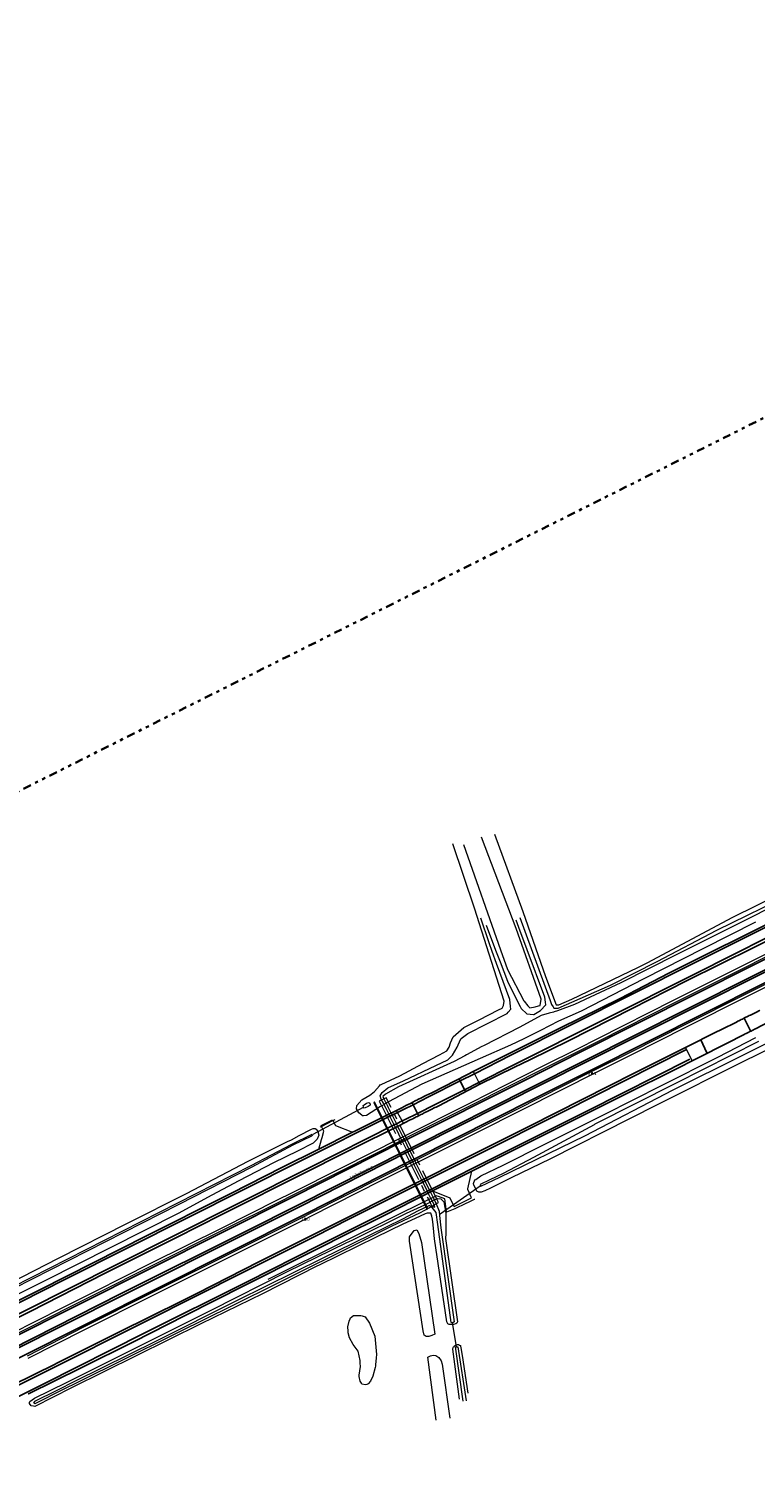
# Model space of a CAD drawing. Header units: metres. Extents: x 169249 to 194689, y 406250 to 412203.
# Tile 180 of 256: x 180808 to 181034, y 408887 to 409334. Entities that reach past the tile are written whole.
import ezdxf
from ezdxf.enums import TextEntityAlignment as Align

# ---------------------------------------------------------------- set-up
doc = ezdxf.new("R2010")
doc.units = ezdxf.units.M
doc.linetypes.add('BGT_NLCS_N264$0$AL-TEKENBLADGRENS', pattern=[11.5, 2.5, -1.5, 1, -1.5, 1, -1.5, 2.5])
doc.linetypes.add('BGT_NLCS_N264$0$AM-AS', pattern=[16, 10, -2, 2, -2])
doc.layers.get('0').update_dxf_attribs({"linetype": 'CONTINUOUS'})
for name, color, linetype, lineweight in [('BGT_NLCS_N264$0$B-WE-AM-AS_KUNSTWERK_DUIKER-GV', 252, 'BGT_NLCS_N264$0$AM-AS', 18), ('BGT_NLCS_N264$0$B-WE-FV-FAUNAPASSAGE-GV', 252, 'CONTINUOUS', 18), ('BGT_NLCS_N264$0$B-WE-FV-GELEIDING_WILDRASTER-G', 252, 'CONTINUOUS', 18), ('BGT_NLCS_N264$0$B-WE-GW-WATERGANG_INSTEEK-G', 252, 'CONTINUOUS', 18), ('BGT_NLCS_N264$0$B-WE-GW-WATERGANG_SLOOT_BODEM-G', 252, 'CONTINUOUS', 18), ('BGT_NLCS_N264$0$B-WE-GW-WATERGANG_WATERLIJN-G', 252, 'CONTINUOUS', 18), ('BGT_NLCS_N264$0$B-WE-KW-KUNSTWERK_DUIKER-G', 252, 'CONTINUOUS', 18), ('BGT_NLCS_N264$0$B-WE-OG-BREUKLIJN-G', 252, 'CONTINUOUS', 18), ('BGT_NLCS_N264$0$B-WE-OG-TOPOGRAFIE_CULTUURSCHEIDING-G', 252, 'CONTINUOUS', 18), ('BGT_NLCS_N264$0$B-WE-OG-TOPOGRAFIE_WEG_BERM-GV', 252, 'CONTINUOUS', 18), ('BGT_NLCS_N264$0$B-WE-OG-TOPOGRAFIE_WEG_VERHARD-G', 252, 'CONTINUOUS', 18), ('BGT_NLCS_N264$0$X-XX-AL-TEKENBLADGRENS-G', 252, 'BGT_NLCS_N264$0$AL-TEKENBLADGRENS', 35), ('X-XX-AL-REFERENTIE-G', 7, 'CONTINUOUS', 18)]:
    doc.layers.add(name, color=color, linetype=linetype, lineweight=lineweight)
for name, color, linetype in [('BGT_NLCS_N264$0$B-WE-IE-MEUBILAIR_WEGMEUBILAIR-S', 252, 'CONTINUOUS'), ('BGT_NLCS_N264$0$B-WE-OG-TOPOGRAFIE_WEG_RIJWEG-G', 252, 'CONTINUOUS'), ('BGT_NLCS_N264$0$B-WE-VW-MARKERING-G', 252, 'CONTINUOUS'), ('BGT_NLCS_N264$0$Label_Openbareruimte', 252, 'CONTINUOUS'), ('BGT_NLCS_N264$0$Label_Puntobject', 252, 'CONTINUOUS')]:
    doc.layers.add(name, color=color, linetype=linetype)
doc.styles.add('BGT_NLCS_N264$0$STANDARD', font='txt')

# ---------------------------------------------------------------- blocks, each defined once
blk = doc.blocks.new('BGT_NLCS_N264$0$SIE-WEG_PAAL_ALGEMEEN_TYPE_02-SO')
at = {"ltscale": 0.5}
h = blk.add_hatch(color=256, dxfattribs=at)
h.paths.add_polyline_path([(0, 0), (0.1875, 0, 0.41421356), (0, 0.1875)])
h.paths.add_polyline_path([(0, -0.1875), (0, 0), (-0.1875, 0, 0.41421356)])
for p, q in [((-0.1875, 0), (0.1875, 0)), ((0, -0.1875), (0, 0.1875))]:
    blk.add_line(p, q, dxfattribs=at)
blk.add_circle((0, 0), 0.1875, dxfattribs=at)
blk = doc.blocks.new('BGT_NLCS_N264')
at = {"layer": 'BGT_NLCS_N264$0$B-WE-AM-AS_KUNSTWERK_DUIKER-GV'}
blk.add_polyline3d([(180935.52, 408969.33, 15.41), (180935.26, 408969.91, 15.94), (180935.23, 408969.96, 16.15), (180919.92, 409000.58, 16.13), (180919.88, 409000.6, 15.91), (180919.43, 409001.48, 15.44), (180919.33, 409001.63, 15.33), (180917.19, 409000.62, 15.3), (180917.73, 408999.55, 15.92), (180917.8, 408999.49, 16.15), (180933.1, 408968.91, 16.11), (180933.12, 408968.81, 15.91), (180933.58, 408967.95, 15.31), (180935.63, 408969.11, 15.3), (180935.52, 408969.33, 15.41)], dxfattribs=at)
at = {"layer": 'BGT_NLCS_N264$0$B-WE-FV-FAUNAPASSAGE-GV'}
blk.add_polyline3d([(180915.77, 409000.34, 15.48), (180915.54, 409000.17, 15.44), (180932.01, 408966.98, 15.31), (180932.33, 408967.1, 15.31), (180915.77, 409000.34, 15.48)], dxfattribs=at)
at = {"layer": 'BGT_NLCS_N264$0$B-WE-FV-GELEIDING_WILDRASTER-G'}
for p, q in [((180902.79, 408994.55, 16.45), (180903.51, 408994.92, 16.46)), ((180933.92, 408970.69, 16.31), (180933.28, 408970.37, 16.31))]:
    blk.add_line(p, q, dxfattribs=at)
for points in [[(180898.86, 408992.52, 16.43), (180898.96, 408992.57, 16.43), (180899.25, 408992.72, 16.43), (180899.29, 408992.74, 16.43)], [(180899.29, 408992.74, 16.43), (180902.78, 408994.54, 16.45), (180902.79, 408994.55, 16.45)], [(180933.28, 408970.37, 16.31), (180906.37, 408957.02, 16.3), (180882.57, 408945.18, 16.21)], [(180938.14, 408966.17, 16.16), (180937.62, 408970.24, 16.28), (180935.61, 408970.94, 16.3), (180934.92, 408971.18, 16.31), (180933.92, 408970.69, 16.31)], [(180938.14, 408966.17, 16.16), (180938.19, 408966.19, 16.16), (180940.75, 408967.27, 16.18), (180941.04, 408967.39, 16.18), (180942.05, 408967.82, 16.19), (180942.95, 408968.26, 16.18), (180946.2, 408969.84, 16.13), (180946.8, 408970.13, 16.13), (180946.89, 408970.18, 16.12)]]:
    blk.add_polyline3d(points, dxfattribs=at)
at = {"layer": 'BGT_NLCS_N264$0$B-WE-GW-WATERGANG_INSTEEK-G'}
for p, q in [((180919.37, 408999.91, 16.14), (180918.72, 408999.54, 16.16)), ((180933.68, 408969.58, 16.11), (180934.32, 408969.89, 16.13))]:
    blk.add_line(p, q, dxfattribs=at)
for points in [[(180952.97, 409083.55, 15.47), (180961.77, 409059.5, 15.59), (180968.81, 409039.35, 15.57), (180972.21, 409030.54, 15.52), (180973.04, 409030.51, 15.54), (180977.04, 409032.25, 15.54), (180997.49, 409042.07, 15.5), (180998.98, 409042.79, 15.49), (181000.61, 409043.66, 15.51), (181026.84, 409057.59, 15.8), (181050.17, 409069.14, 16.05)], [(181034.14, 409056.15, 16.8), (181017.96, 409048.04, 16.81), (180999.41, 409038.59, 16.79), (180979.91, 409028.54, 16.81), (180972.88, 409025.43, 16.86), (180967.35, 409022.56, 16.97), (180962.18, 409019.96, 16.77), (180958.02, 409017.93, 16.63), (180948.57, 409013.8, 16.39), (180930.4, 409005.86, 15.93), (180920.14, 409000.34, 16.12), (180919.37, 408999.91, 16.14)], [(180918.72, 408999.54, 16.16), (180917.99, 408999.12, 16.18), (180917.59, 408998.89, 16.19), (180913.22, 408996.12, 16.6), (180912.32, 408996.05, 16.61), (180911.99, 408996.02, 16.61), (180911.77, 408996.2, 16.59), (180910.89, 408996.91, 16.49), (180910.13, 408998.19, 16.34), (180910.13, 408998.19, 16.34), (180910.13, 408998.19, 16.34), (180910.29, 408999.25, 16.29), (180911.78, 409001.03, 16.22), (180914.27, 409002.46, 15.91), (180915.69, 409003.51, 15.87), (180915.78, 409003.62, 15.86), (180917.3, 409005.35, 15.71), (180917.53, 409005.61, 15.69), (180917.83, 409005.76, 15.69), (180923.61, 409008.49, 15.71), (180930.74, 409012.26, 15.62), (180935.95, 409015.01, 15.56), (180938.2, 409016.2, 15.53), (180938.92, 409017.32, 15.51), (180939.36, 409018.68, 15.51), (180940.23, 409020.56, 15.53), (180943.54, 409023.46, 15.55), (180948.29, 409025.88, 15.44), (180954.31, 409028.94, 15.29), (180955.37, 409029.48, 15.26), (180955.81, 409030.29, 15.26), (180956.01, 409031.63, 15.26), (180951.35, 409046.24, 15.35), (180946.78, 409060.57, 15.44), (180940.11, 409080.5, 15.44)], [(180943.37, 409080.27, 15.29), (180954.88, 409047.6, 15.18), (180957.03, 409041.51, 15.16), (180962.09, 409031.77, 15.24), (180962.14, 409031.74, 15.24), (180962.22, 409031.64, 15.25), (180963.39, 409030.24, 15.4), (180963.84, 409029.7, 15.45), (180963.95, 409029.57, 15.47), (180964, 409029.58, 15.46), (180965.61, 409029.87, 15.39), (180966.69, 409030.2, 15.41), (180967.16, 409030.34, 15.42), (180967.55, 409032.27, 15.42), (180959.78, 409054.19, 15.21), (180948.93, 409082.55, 15.03)], [(180948.84, 408972.28, 15.84), (180948.47, 408972.32, 15.9), (180948.14, 408972.36, 15.95), (180947.54, 408972.61, 16.12), (180947.36, 408972.99, 16.12), (180946.69, 408974.35, 16.14), (180946.61, 408974.5, 16.14), (180946.53, 408975.05, 16.17), (180946.96, 408976.11, 16.13), (180947.21, 408976.28, 16.11), (180948.79, 408977.39, 16.01), (180955.71, 408980.71, 15.84), (180968.67, 408987.23, 15.8), (180987.04, 408996.48, 15.78), (181005.14, 409005.53, 15.74), (181022.39, 409014.24, 15.69), (181034.16, 409020.31, 15.82)], [(181055.76, 409025.34, 15.82), (181029.91, 409012.66, 15.72), (181003.52, 408999.48, 15.85), (180995.11, 408995.2, 15.85), (180970.23, 408982.53, 15.84), (180958.42, 408976.9, 15.74), (180951.77, 408973.58, 15.66), (180949.98, 408972.68, 15.63), (180948.84, 408972.28, 15.84)], [(180798.78, 408942.14, 15.9), (180817.64, 408951.8, 15.98), (180838.8, 408962.59, 15.82), (180857.35, 408971.91, 15.87), (180876.47, 408981.94, 16.05), (180888.76, 408988.02, 15.89), (180889.94, 408988.59, 15.88), (180892.39, 408989.88, 15.93), (180896.18, 408991.85, 16.01), (180896.68, 408992.12, 16.02), (180897.27, 408992.13, 16.25), (180897.66, 408991.88, 16.31), (180897.96, 408991.44, 16.37), (180898.16, 408991.16, 16.4), (180898.49, 408990.04, 16.38), (180897.92, 408988.73, 16.43), (180897.47, 408988.3, 16.48), (180896.65, 408987.5, 16.59), (180891.85, 408985.03, 16.57), (180884.33, 408981.41, 16.49), (180873.64, 408975.84, 16.51), (180865.25, 408971.39, 16.7), (180854.8, 408965.71, 16.8), (180833.63, 408954.98, 16.83), (180813.57, 408944.92, 16.9), (180791.42, 408933.84, 16.82)], [(180924.55, 408962.41, 15.74), (180916.27, 408958.34, 15.78), (180898.6, 408949.64, 15.85), (180897.88, 408949.28, 15.85), (180880.93, 408940.74, 15.72), (180861.84, 408931.45, 15.7), (180821.62, 408911.52, 15.92), (180810.21, 408905.75, 16.24), (180809.87, 408905.8, 16.22), (180809.14, 408905.93, 16.17), (180808.55, 408906.63, 16.15), (180808.59, 408906.94, 16.09), (180808.64, 408907.32, 16.02), (180810.13, 408908.34, 16.04), (180820.04, 408913.15, 16.04), (180865.05, 408935.67, 16.09), (180888.74, 408947.63, 16.04), (180906.97, 408956.53, 16.16), (180909.04, 408957.54, 16.18), (180925.64, 408965.8, 16.21), (180931.41, 408968.4, 16.17), (180932.81, 408969.14, 16.1), (180932.95, 408969.22, 16.09), (180933.68, 408969.58, 16.11)], [(180934.32, 408969.89, 16.13), (180935.09, 408970.26, 16.15), (180935.46, 408970.35, 16.14), (180936.36, 408970.19, 16.2), (180937.25, 408969.26, 16.19), (180937.88, 408965.8, 16.15), (180937.92, 408959.48, 15.81), (180937.78, 408957.94, 16.05), (180941.49, 408932.08, 15.93), (180941.33, 408931.65, 16), (180941.05, 408931.44, 16.02), (180940.26, 408931.23, 16.02), (180939.53, 408931.17, 16.02), (180939.04, 408931.16, 16.02), (180938.9, 408931.16, 16.02), (180938.54, 408931.4, 16.02), (180938.25, 408931.99, 16.02), (180934.42, 408957.78, 16.07), (180933.93, 408962.16, 16.09), (180933.73, 408963.95, 16.09), (180933.52, 408964.87, 16.09), (180933.2, 408965.74, 16.1), (180932.79, 408965.83, 16.09), (180932.76, 408965.84, 16.09), (180932.11, 408965.79, 16.09), (180931.48, 408965.56, 16.09), (180929.94, 408964.87, 16.01), (180927.01, 408963.54, 15.87), (180924.55, 408962.41, 15.74)], [(180942.13, 408907.97, 15.85), (180940.07, 408923.51, 15.79), (180940.16, 408924.03, 15.79), (180940.28, 408924.29, 15.79), (180940.57, 408924.62, 15.78), (180940.95, 408924.83, 15.79), (180941.48, 408924.97, 15.79), (180941.49, 408924.97, 15.79), (180941.51, 408924.97, 15.79), (180941.83, 408924.95, 15.78), (180942.14, 408924.82, 15.78), (180942.42, 408924.69, 15.78), (180942.47, 408924.43, 15.8), (180942.57, 408923.98, 15.86), (180942.93, 408921.62, 15.87), (180944.69, 408909.88, 15.86)]]:
    blk.add_polyline3d(points, dxfattribs=at)
at = {"layer": 'BGT_NLCS_N264$0$B-WE-GW-WATERGANG_SLOOT_BODEM-G'}
for p, q in [((180920.54, 408995.89, 14.73), (180920.21, 408996.54, 14.73)), ((180921.89, 408993.19, 14.72), (180920.54, 408995.89, 14.73)), ((180920.88, 408996.87, 14.7), (180921.21, 408996.23, 14.7)), ((180921.21, 408996.23, 14.7), (180922.55, 408993.53, 14.69)), ((180922.27, 408992.43, 14.72), (180921.89, 408993.19, 14.72)), ((180922.55, 408993.53, 14.69), (180922.93, 408992.76, 14.69)), ((180923.87, 408989.22, 14.71), (180922.75, 408991.46, 14.72)), ((180923.41, 408991.79, 14.69), (180924.53, 408989.55, 14.69)), ((180924.23, 408988.5, 14.71), (180923.87, 408989.22, 14.71)), ((180924.47, 408988.02, 14.71), (180924.23, 408988.5, 14.71)), ((180925.79, 408985.37, 14.7), (180924.47, 408988.02, 14.71)), ((180924.53, 408989.55, 14.69), (180924.89, 408988.83, 14.69)), ((180924.89, 408988.83, 14.69), (180925.13, 408988.35, 14.69)), ((180925.13, 408988.35, 14.69), (180926.45, 408985.7, 14.68)), ((180927.37, 408982.21, 14.69), (180926.07, 408984.81, 14.7)), ((180926.73, 408985.14, 14.68), (180928.02, 408982.54, 14.68)), ((180927.62, 408981.71, 14.69), (180927.37, 408982.21, 14.69)), ((180927.98, 408981, 14.69), (180927.62, 408981.71, 14.69)), ((180928.02, 408982.54, 14.68), (180928.27, 408982.04, 14.68)), ((180928.27, 408982.04, 14.68), (180928.63, 408981.32, 14.68)), ((180928.63, 408981.32, 14.68), (180930.48, 408977.6, 14.67)), ((180929.84, 408977.28, 14.68), (180927.98, 408981, 14.69)), ((180930.76, 408975.42, 14.68), (180930.44, 408976.06, 14.68)), ((180932.16, 408972.63, 14.67), (180930.76, 408975.42, 14.68)), ((180931.09, 408976.39, 14.67), (180931.41, 408975.74, 14.67)), ((180931.41, 408975.74, 14.67), (180932.8, 408972.95, 14.66)), ((180932.45, 408972.05, 14.67), (180932.16, 408972.63, 14.67)), ((180932.8, 408972.95, 14.66), (180933.09, 408972.37, 14.66))]:
    blk.add_line(p, q, dxfattribs=at)
for points in [[(180960.84, 409057.68, 14.38), (180970.28, 409031.89, 14.54), (180970.75, 409030.6, 14.55), (180971.22, 409029.85, 14.57), (180971.47, 409029.43, 14.58), (180972.32, 409029.48, 14.8), (180972.75, 409029.5, 14.92), (180989.07, 409036.66, 15.02), (181003.53, 409044.01, 15.02), (181022.12, 409053.65, 15.02), (181045.78, 409065.27, 15.09)], [(181059.67, 409071.26, 15.16), (181030.6, 409056.64, 14.95), (181009.61, 409046.14, 14.95), (180992.3, 409037.31, 14.89), (180977.86, 409030.59, 14.89), (180972.63, 409028.69, 14.89), (180971.58, 409028.31, 14.89), (180971.36, 409028.23, 14.89), (180970.04, 409027.88, 14.84), (180967.54, 409027.21, 14.75), (180960.91, 409023.6, 14.65), (180949.56, 409017.8, 14.21), (180949.13, 409017.57, 14.25), (180944.32, 409014.92, 14.25), (180943.78, 409014.64, 14.28), (180940.51, 409012.91, 14.18), (180923.25, 409005.08, 14.69), (180919.11, 409002.79, 14.59), (180918.35, 409002.06, 14.65), (180918.57, 409001.52, 14.7), (180919.21, 409000.24, 14.7), (180919.37, 408999.91, 14.7)], [(180918.72, 408999.54, 14.73), (180918.53, 408999.91, 14.74), (180917.86, 409001.25, 14.74), (180917.55, 409002.25, 14.76), (180918.16, 409003.24, 14.7), (180919.91, 409004.67, 14.63), (180924.74, 409006.85, 14.75), (180934.84, 409011.69, 14.28), (180938.49, 409013.43, 14.11), (180940.02, 409014.9, 14.21), (180941.44, 409017.33, 14.18), (180941.78, 409018.1, 14.21), (180942.6, 409019.97, 14.28), (180942.63, 409020.04, 14.28), (180944.77, 409021.58, 14.28), (180956.99, 409027.85, 14.25), (180957.25, 409028.18, 14.27), (180958.07, 409029.19, 14.35), (180957.98, 409030, 14.32), (180957.76, 409032.18, 14.25), (180953.67, 409043.32, 14.42), (180952.31, 409047.04, 14.47), (180951.33, 409049.72, 14.52), (180948.76, 409057.46, 14.55)], [(180983.95, 408993.26, 14.92), (180965.12, 408983.07, 14.72), (180955.72, 408978.08, 14.71), (180951.56, 408976.19, 14.72), (180948.58, 408974.7, 14.77), (180948.77, 408974.17, 14.74), (180954.7, 408976.96, 14.79), (180981.04, 408989.81, 14.82), (181008.5, 409004.05, 14.76), (181051.6, 409025.54, 14.8)], [(181035.06, 409019.08, 14.88), (181009.23, 409006.06, 14.82), (180984.2, 408993.4, 14.93), (180983.95, 408993.26, 14.92)], [(180950.42, 409055.28, 14.38), (180953.36, 409047.49, 14.38), (180954.75, 409043.82, 14.38), (180957.01, 409037.83, 14.38), (180960.48, 409030.96, 14.3), (180960.99, 409029.96, 14.29), (180961.28, 409029.37, 14.28), (180963.11, 409027.75, 14.48), (180965.11, 409027.46, 14.42), (180965.15, 409027.45, 14.41), (180965.26, 409027.52, 14.41), (180967.31, 409028.7, 14.41), (180969, 409030.51, 14.45), (180968.89, 409031.32, 14.44), (180968.68, 409032.84, 14.41), (180963.18, 409047.61, 14.41), (180960.61, 409054.48, 14.41), (180959.75, 409056.79, 14.41)], [(180920.21, 408996.54, 14.73), (180920.18, 408996.6, 14.73), (180919.32, 408998.32, 14.73), (180918.99, 408998.99, 14.73), (180918.72, 408999.54, 14.73)], [(180919.37, 408999.91, 14.7), (180919.66, 408999.33, 14.7), (180919.99, 408998.66, 14.7), (180920.85, 408996.94, 14.7), (180920.88, 408996.87, 14.7)], [(180890.36, 408986.86, 15.06), (180877.69, 408980.11, 14.92), (180854.94, 408968.48, 15.09), (180797.92, 408939.47, 15.04)], [(180797.65, 408940, 15.04), (180854.67, 408969.01, 15.09), (180877.42, 408980.64, 14.92), (180890.06, 408987.2, 15.07), (180896.4, 408990.37, 15.04), (180896.53, 408989.98, 15.16), (180896.15, 408989.74, 14.88), (180890.36, 408986.86, 15.06)], [(180922.75, 408991.46, 14.72), (180922.28, 408992.41, 14.72), (180922.27, 408992.43, 14.72)], [(180922.93, 408992.76, 14.69), (180922.94, 408992.74, 14.69), (180923.41, 408991.79, 14.69)], [(180926.45, 408985.7, 14.68), (180926.59, 408985.41, 14.68), (180926.73, 408985.14, 14.68)], [(180926.07, 408984.81, 14.7), (180925.94, 408985.08, 14.7), (180925.79, 408985.37, 14.7)], [(180930.44, 408976.06, 14.68), (180930.44, 408976.08, 14.68), (180929.84, 408977.28, 14.68)], [(180930.48, 408977.6, 14.67), (180931.08, 408976.4, 14.67), (180931.09, 408976.39, 14.67)], [(180933.09, 408972.37, 14.66), (180933.1, 408972.35, 14.66), (180933.92, 408970.69, 14.66)], [(180934.32, 408969.89, 14.66), (180934.46, 408969.61, 14.66), (180934.92, 408968.69, 14.66), (180935.81, 408966.43, 14.77), (180935.96, 408965.04, 14.75), (180936.32, 408961.23, 14.64), (180940.53, 408932.01, 14.66), (180940.04, 408931.77, 14.63), (180939.58, 408931.85, 14.73), (180935.45, 408962.25, 14.66), (180934.92, 408965.99, 14.72), (180933.66, 408967.54, 14.93), (180933.15, 408967.64, 14.92), (180932.8, 408967.45, 14.94), (180929.73, 408965.81, 15.1), (180921.15, 408961.72, 15.32), (180911.93, 408957.11, 15.33), (180885.95, 408944.12, 15.38), (180871.3, 408936.95, 15.4), (180854.95, 408928.81, 15.4), (180835.86, 408919.34, 15.53), (180816.38, 408909.67, 15.51), (180813.19, 408908.06, 15.52), (180810.24, 408906.56, 15.53), (180809.93, 408906.72, 15.53), (180810.19, 408907.28, 15.53), (180810.25, 408907.4, 15.53), (180817.2, 408910.84, 15.52), (180822.92, 408913.67, 15.51), (180847.79, 408926.04, 15.4), (180873.15, 408938.72, 15.42), (180899.61, 408951.82, 15.34), (180919.24, 408961.45, 15.34), (180924.56, 408964.06, 15.34), (180929.44, 408966.6, 15.1), (180932.72, 408968.22, 14.87), (180932.8, 408968.19, 14.86), (180933.39, 408968, 14.8), (180934.48, 408967.64, 14.68), (180934.29, 408968.35, 14.66), (180933.83, 408969.28, 14.66), (180933.68, 408969.58, 14.66)], [(180933.28, 408970.37, 14.66), (180932.46, 408972.03, 14.67), (180932.45, 408972.05, 14.67)], [(180933.68, 408969.58, 14.66), (180933.52, 408969.9, 14.66), (180933.28, 408970.37, 14.66)], [(180933.92, 408970.69, 14.66), (180934.16, 408970.22, 14.66), (180934.32, 408969.89, 14.66)], [(180943.32, 408907.35, 14.78), (180940.89, 408924.25, 14.68), (180940.89, 408924.28, 14.68), (180941.24, 408924.3, 14.59), (180941.65, 408924.27, 14.69), (180944.17, 408907.48, 14.73)]]:
    blk.add_polyline3d(points, dxfattribs=at)
at = {"layer": 'BGT_NLCS_N264$0$B-WE-GW-WATERGANG_WATERLIJN-G'}
blk.add_polyline3d([(180907.93, 408927.11, 15.25), (180907.58, 408928.65, 15.26), (180907.56, 408929.16, 15.25), (180907.5, 408930.49, 15.21), (180907.9, 408932.23, 15.24), (180908.22, 408933, 15.23), (180908.32, 408933.26, 15.22), (180909.24, 408933.97, 15.23), (180909.51, 408933.97, 15.23), (180911.49, 408934.01, 15.18), (180911.91, 408933.87, 15.19), (180912.86, 408933.54, 15.2), (180914.23, 408931.59, 15.22), (180915.87, 408927.58, 15.23), (180916.34, 408921.85, 15.23), (180916.26, 408920.9, 15.24), (180916.06, 408918.72, 15.27), (180916.01, 408918.22, 15.27), (180915.91, 408917.85, 15.26), (180915.19, 408915.18, 15.18), (180914.53, 408913.6, 15.21), (180913.76, 408912.74, 15.17), (180913.32, 408912.57, 15.21), (180912.94, 408912.43, 15.25), (180911.83, 408912.72, 15.24), (180911.67, 408913, 15.24), (180911.33, 408913.58, 15.23), (180910.99, 408915.09, 15.21), (180910.98, 408915.14, 15.21), (180911.02, 408915.42, 15.21), (180911.39, 408918.14, 15.2), (180911.34, 408919.18, 15.21), (180911.31, 408920.06, 15.22), (180910.62, 408922.89, 15.21), (180909.14, 408924.97, 15.25), (180907.93, 408927.11, 15.25)], dxfattribs=at)
at = {"layer": 'BGT_NLCS_N264$0$B-WE-KW-KUNSTWERK_DUIKER-G'}
for p, q in [((180912.24, 408998.63, 14.87), (180896.62, 408990.24, 15.03)), ((180936.16, 408965.58, 14.86), (180948.57, 408974.32, 14.78)), ((180939.9, 408931.85, 14.96), (180941.15, 408924.22, 14.98))]:
    blk.add_line(p, q, dxfattribs=at)
at = {"layer": 'BGT_NLCS_N264$0$B-WE-OG-BREUKLIJN-G'}
blk.add_polyline3d([(180913.23, 408999.93, 15.15), (180914, 409000.21, 15.18), (180914.02, 409000.2, 15.18), (180914.27, 408999.98, 15.22), (180914.44, 408999.63, 15.25), (180914.36, 408999.35, 15.27), (180913.76, 408998.95, 15.29), (180912.89, 408998.48, 15.25), (180912.48, 408998.44, 15.25), (180912.24, 408999.2, 15.2), (180912.5, 408999.39, 15.19), (180913.23, 408999.93, 15.15)], dxfattribs=at)
at = {"layer": 'BGT_NLCS_N264$0$B-WE-OG-TOPOGRAFIE_CULTUURSCHEIDING-G'}
for points in [[(180928.86, 408960.61, 16.24), (180929.52, 408959.46, 16.24), (180930.31, 408956.68, 16.24), (180934.5, 408928.22, 16.3), (180933.51, 408927.77, 16.29), (180932.64, 408927.49, 16.28), (180931.84, 408927.44, 16.28), (180931.16, 408927.86, 16.28), (180930.83, 408929.24, 16.28), (180926.58, 408957.12, 16.18), (180926.66, 408958.42, 16.19), (180928.02, 408960.37, 16.23), (180928.86, 408960.61, 16.24)], [(180934.95, 408901.46, 16.09), (180932.28, 408921.06, 16.23), (180933.14, 408921.52, 16.24), (180933.92, 408921.63, 16.24), (180934.76, 408921.53, 16.25), (180935.68, 408920.94, 16.25), (180936.45, 408919.87, 16.25), (180936.75, 408918.85, 16.24), (180939.17, 408902.16, 16.27)]]:
    blk.add_polyline3d(points, dxfattribs=at)
at = {"layer": 'BGT_NLCS_N264$0$B-WE-OG-TOPOGRAFIE_WEG_BERM-GV'}
for p, q in [((180923.87, 408989.22, 17.11), (180924.53, 408989.55, 17.1)), ((180924.23, 408988.5, 17.16), (180924.89, 408988.83, 17.15)), ((180928.27, 408982.04, 17.11), (180927.62, 408981.71, 17.11)), ((180927.98, 408981, 17.06), (180928.63, 408981.32, 17.06))]:
    blk.add_line(p, q, dxfattribs=at)
for points in [[(181049.78, 409043.22, 17.16), (181012.1, 409024.29, 17.21), (180995.34, 409015.82, 17.02), (180983.07, 409009.68, 17.09), (180974.67, 409005.48, 17.14), (180959.73, 408997.89, 17.08), (180937.94, 408986.88, 17.12), (180928.27, 408982.04, 17.11)], [(180928.63, 408981.32, 17.06), (180938.3, 408986.16, 17.07), (180960.09, 408997.18, 17.03), (180975.03, 409004.76, 17.09), (180983.42, 409008.96, 17.04), (180995.7, 409015.1, 16.96), (181012.46, 409023.58, 17.16), (181050.14, 409042.5, 17.11)], [(180924.53, 408989.55, 17.1), (180945.57, 409000.1, 16.9), (180968.38, 409011.64, 17.09), (180978.97, 409016.98, 17.05), (180985.14, 409020.09, 17.03), (181008.84, 409032.05, 17.09), (181030.41, 409042.82, 17.07), (181053.4, 409054.47, 17.11)], [(180924.89, 408988.83, 17.15), (180945.93, 408999.39, 16.95), (180968.74, 409010.93, 17.14), (180979.33, 409016.26, 17.1), (180985.5, 409019.37, 17.08), (181009.2, 409031.33, 17.14), (181030.77, 409042.1, 17.12), (181053.76, 409053.75, 17.16)], [(180622.16, 408835.89, 17.08), (180622.19, 408835.9, 17.08), (180633.06, 408841.73, 17.09), (180648.35, 408849.9, 17.07), (180662.41, 408857.26, 17.05), (180678.75, 408865.79, 17.05), (180699.83, 408876.47, 17.03), (180711.24, 408882.19, 17.07), (180720.09, 408886.64, 17.09), (180741.4, 408897.37, 17.05), (180763.96, 408908.78, 16.96), (180785.17, 408919.4, 17.03), (180800.86, 408927.32, 17.02), (180808.94, 408931.4, 17.01), (180820.79, 408937.37, 17.05), (180829.04, 408941.51, 17.03), (180846.28, 408950.21, 17.03), (180868.41, 408961.28, 17.01), (180885.86, 408970.02, 17.01), (180889.86, 408972.05, 17.01), (180905.65, 408980.02, 17.03), (180923.46, 408989.01, 17.11), (180923.87, 408989.22, 17.11)], [(180622.57, 408835.2, 17.13), (180633.43, 408841.03, 17.14), (180648.73, 408849.2, 17.12), (180662.78, 408856.55, 17.1), (180679.12, 408865.08, 17.1), (180700.2, 408875.75, 17.08), (180711.6, 408881.48, 17.12), (180720.45, 408885.92, 17.14), (180741.76, 408896.65, 17.1), (180764.33, 408908.07, 17.02), (180785.53, 408918.68, 17.08), (180801.22, 408926.6, 17.07), (180809.3, 408930.68, 17.06), (180821.15, 408936.65, 17.1), (180829.4, 408940.79, 17.08), (180846.64, 408949.5, 17.08), (180868.77, 408960.56, 17.06), (180886.21, 408969.31, 17.06), (180890.23, 408971.33, 17.06), (180906.02, 408979.3, 17.08), (180923.82, 408988.3, 17.16), (180924.23, 408988.5, 17.16)], [(180927.62, 408981.71, 17.11), (180917.69, 408976.74, 17.1), (180895.37, 408965.45, 17.1), (180893.84, 408964.68, 17.1), (180871.48, 408953.47, 17.12), (180846.4, 408940.91, 17.16), (180825.39, 408930.41, 17.14), (180807.85, 408921.41, 17.06)], [(180808.21, 408920.7, 17.01), (180825.75, 408929.69, 17.09), (180846.76, 408940.19, 17.11), (180871.84, 408952.76, 17.07), (180894.2, 408963.96, 17.05), (180895.73, 408964.73, 17.05), (180918.05, 408976.03, 17.05), (180927.98, 408981, 17.06)]]:
    blk.add_polyline3d(points, dxfattribs=at)
at = {"layer": 'BGT_NLCS_N264$0$B-WE-OG-TOPOGRAFIE_WEG_RIJWEG-G'}
for p, q in [((180920.88, 408996.87, 16.87), (180920.21, 408996.54, 16.87)), ((180922.6, 408997.73, 16.87), (180920.88, 408996.87, 16.87)), ((180922.27, 408992.43, 16.96), (180922.93, 408992.76, 16.96)), ((180933.74, 408972.7, 16.4), (180945.95, 408978.84, 16.34)), ((180930.44, 408976.06, 16.44), (180931.09, 408976.39, 16.44)), ((180932.45, 408972.05, 16.4), (180933.09, 408972.37, 16.4)), ((180933.09, 408972.37, 16.4), (180933.74, 408972.7, 16.4))]:
    blk.add_line(p, q, dxfattribs=at)
for points in [[(180948.49, 409005.81, 17.01), (180959.26, 409011.09, 17.01), (180963.97, 409013.41, 17), (180976.23, 409019.43, 16.99), (180995.62, 409029.23, 16.99), (181012.62, 409037.92, 16.99), (181033.53, 409048.33, 16.99), (181057.26, 409060.26, 16.83), (181080.27, 409071.88, 16.92), (181103.46, 409083.39, 17.11), (181126.46, 409094.94, 17.04), (181149, 409106.27, 17.13), (181165.03, 409114.07, 17.08), (181188.23, 409124.59, 17.18), (181198.1, 409129.07, 17.22), (181209.8, 409134.33, 17.25), (181223.6, 409140.2, 17.27), (181242.89, 409148.47, 17.22), (181252.98, 409152.99, 17.25)], [(181150.49, 409112.11, 17.08), (181150.33, 409112.04, 17.08), (181134.85, 409104.48, 16.99), (181120.15, 409097.01, 16.97), (181105.94, 409089.88, 16.97), (181105.12, 409089.47, 16.97), (181089.06, 409081.39, 16.88), (181074.42, 409074.1, 16.88), (181060.68, 409067.18, 16.92), (181043.05, 409058.3, 16.83), (181007.15, 409040.29, 16.83), (180992.01, 409032.51, 16.86), (180973.54, 409023.4, 16.86), (180956.96, 409015.03, 16.89), (180948.62, 409010.9, 16.89), (180946.4, 409009.79, 16.89)], [(181012.39, 409017.3, 16.26), (181022.39, 409022.33, 16.15), (181022.68, 409022.47, 16.16), (181025.01, 409023.58, 16.21), (181026.7, 409024.42, 16.22), (181028.16, 409025.16, 16.27), (181028.58, 409025.38, 16.28), (181028.93, 409025.56, 16.29), (181029.31, 409025.75, 16.29), (181029.67, 409025.93, 16.3), (181030, 409026.08, 16.31), (181030.34, 409026.26, 16.31), (181030.57, 409026.36, 16.31)], [(181030.57, 409026.36, 16.31), (181030.71, 409026.42, 16.3), (181031.07, 409026.64, 16.3), (181031.41, 409026.82, 16.29), (181031.8, 409026.98, 16.28), (181032.17, 409027.14, 16.28), (181032.54, 409027.34, 16.28), (181034.4, 409028.25, 16.26), (181035.35, 409028.76, 16.27), (181035.45, 409028.81, 16.27)], [(181014.42, 409013.14, 16.23), (181026.95, 409019.47, 16.11), (181028.72, 409020.34, 16.12), (181030.2, 409021.11, 16.16), (181030.53, 409021.28, 16.18), (181030.89, 409021.46, 16.2), (181031.24, 409021.64, 16.2), (181031.64, 409021.83, 16.22), (181032, 409022.01, 16.23), (181032.34, 409022.19, 16.23), (181032.77, 409022.33, 16.23), (181033.08, 409022.53, 16.23), (181033.43, 409022.75, 16.23), (181033.81, 409022.9, 16.22), (181034.13, 409023.08, 16.21), (181034.52, 409023.23, 16.21), (181035.89, 409023.93, 16.18), (181037.52, 409024.79, 16.23)], [(180931.09, 408976.39, 16.44), (180941.97, 408981.85, 16.41), (180964.06, 408992.94, 16.39), (180988.43, 409005.22, 16.29), (180996.6, 409009.35, 16.23), (181006.99, 409014.6, 16.15), (181012.39, 409017.3, 16.26)], [(180945.95, 408978.84, 16.34), (180947.88, 408979.81, 16.33), (180952.1, 408981.91, 16.3), (180965.32, 408988.53, 16.34), (180992.43, 409002.09, 16.16), (181010.4, 409011, 16.04), (181014.42, 409013.14, 16.23)], [(180946.4, 409009.79, 16.89), (180944.59, 409008.87, 16.9), (180933.51, 409003.21, 16.9), (180931.74, 409002.34, 16.89), (180929.98, 409001.45, 16.91), (180929.61, 409001.28, 16.93), (180929.24, 409001.11, 16.93), (180928.9, 409000.94, 16.94), (180928.57, 409000.77, 16.94), (180928.21, 409000.58, 16.96), (180927.84, 409000.37, 16.96), (180927.49, 409000.18, 16.94), (180927.14, 408999.98, 16.93), (180926.77, 408999.8, 16.92), (180926.39, 408999.66, 16.91), (180926.02, 408999.46, 16.91), (180925.65, 408999.33, 16.89), (180924.24, 408998.54, 16.88), (180922.6, 408997.73, 16.87)], [(180922.93, 408992.76, 16.96), (180925.45, 408994.01, 16.95), (180926.59, 408994.63, 16.95), (180927.64, 408995.14, 16.99), (180927.98, 408995.31, 16.99), (180928.35, 408995.49, 17), (180928.68, 408995.67, 17.02), (180929.07, 408995.84, 17.02), (180929.43, 408996.03, 17.03), (180929.82, 408996.21, 17.03), (180930.12, 408996.39, 17.03), (180930.52, 408996.59, 17.03), (180930.86, 408996.78, 17.02), (180931.21, 408996.93, 17.01), (180931.57, 408997.13, 17.01), (180931.94, 408997.29, 17), (180933.35, 408998.01, 16.98), (180934.5, 408998.56, 16.98), (180934.89, 408998.74, 16.97), (180935.68, 408999.15, 16.98), (180948.49, 409005.81, 17.01)], [(180920.21, 408996.54, 16.87), (180909.82, 408991.39, 16.86), (180909.62, 408991.29, 16.86), (180908.94, 408990.97, 16.86)], [(180794.23, 408928.06, 16.95), (180808.78, 408935.27, 16.98), (180831.91, 408947.03, 17.05), (180854.22, 408958.27, 17.04), (180868.09, 408965.22, 17.03), (180872.29, 408967.34, 17.03), (180890.42, 408976.48, 17.05), (180909.96, 408986.32, 17.01), (180922.27, 408992.43, 16.96)], [(180908.94, 408990.97, 16.86), (180908.86, 408990.93, 16.86), (180898.48, 408985.71, 16.88)], [(180898.48, 408985.71, 16.88), (180898.44, 408985.69, 16.88), (180886.98, 408979.95, 16.91), (180871.33, 408972.05, 16.91), (180862.01, 408967.31, 16.97), (180852.15, 408962.33, 16.91), (180845.13, 408958.85, 16.92), (180811.8, 408942.02, 16.92), (180794.61, 408933.38, 16.95), (180775.45, 408923.73, 16.88), (180752.2, 408912.06, 16.95), (180730.01, 408900.9, 16.93), (180723.33, 408897.53, 16.97)], [(180803.34, 408912.31, 16.38), (180816.58, 408918.88, 16.38), (180816.91, 408919.05, 16.38), (180822.71, 408921.96, 16.37), (180840.85, 408931.09, 16.36), (180841.57, 408931.45, 16.36), (180860.75, 408940.92, 16.41), (180879.81, 408950.66, 16.34), (180904.89, 408963.25, 16.43), (180923.64, 408972.64, 16.45), (180930.44, 408976.06, 16.44)], [(180808.16, 408909.55, 16.35), (180808.28, 408909.62, 16.35), (180824.6, 408917.76, 16.24), (180840.87, 408925.83, 16.22), (180856.97, 408934.01, 16.22), (180875.39, 408943.29, 16.27), (180894.53, 408952.97, 16.33), (180899.91, 408955.69, 16.35), (180905.43, 408958.45, 16.37), (180918.75, 408965.1, 16.41), (180927.84, 408969.71, 16.4), (180932.45, 408972.05, 16.4)]]:
    blk.add_polyline3d(points, dxfattribs=at)
at = {"layer": 'BGT_NLCS_N264$0$B-WE-OG-TOPOGRAFIE_WEG_VERHARD-G'}
for p, q in [((180946.76, 409009.11, 16.92), (180948.19, 409006.39, 16.99)), ((180948.19, 409006.39, 16.99), (180948.49, 409005.81, 17.01)), ((180922.6, 408997.73, 16.88), (180922.56, 408997.79, 16.88)), ((180922.94, 408997.1, 16.89), (180922.6, 408997.73, 16.88)), ((180924.37, 408994.44, 16.95), (180922.94, 408997.1, 16.89)), ((180924.77, 408993.7, 16.96), (180924.37, 408994.44, 16.95))]:
    blk.add_line(p, q, dxfattribs=at)
for points in [[(181014.42, 409013.14, 16.23), (181014.38, 409013.22, 16.23), (181012.39, 409017.29, 16.26), (181012.39, 409017.3, 16.26)], [(180946.4, 409009.79, 16.89), (180946.41, 409009.78, 16.9), (180946.76, 409009.11, 16.92)], [(180899.29, 408992.74, 16.41), (180899.26, 408992.8, 16.4), (180899.16, 408993.01, 16.39), (180902.68, 408994.77, 16.38), (180902.78, 408994.58, 16.4), (180902.79, 408994.55, 16.4)], [(180898.48, 408985.71, 16.88), (180899.28, 408988.68, 16.69), (180899.44, 408989.3, 16.65), (180899.97, 408991.27, 16.53), (180899.97, 408991.29, 16.53), (180899.29, 408992.74, 16.41)], [(180902.79, 408994.55, 16.4), (180903.61, 408993, 16.5), (180908.94, 408990.97, 16.86)], [(180933.74, 408972.7, 16.4), (180933.77, 408972.69, 16.4), (180939.14, 408970.51, 16.3), (180939.15, 408970.49, 16.3), (180940.45, 408967.85, 16.22), (180940.47, 408967.86, 16.22), (180945.87, 408970.54, 16.22), (180944.7, 408973.15, 16.27), (180944.73, 408973.31, 16.28), (180944.74, 408973.36, 16.28), (180945.95, 408978.83, 16.34), (180945.95, 408978.84, 16.34)]]:
    blk.add_polyline3d(points, dxfattribs=at)
at = {"layer": 'BGT_NLCS_N264$0$B-WE-VW-MARKERING-G'}
for p, q in [((181030.57, 409026.36, 16.38), (181030.56, 409026.36, 16.39)), ((181032.56, 409022.4, 16.3), (181030.57, 409026.36, 16.38)), ((181019, 409015.61, 16.29), (181017.08, 409019.6, 16.31)), ((180941.99, 409007.54, 16.89), (180942.33, 409006.87, 16.92)), ((180942.33, 409006.87, 16.92), (180943.71, 409004.14, 17.02)), ((180943.71, 409004.14, 17.02), (180943.99, 409003.58, 17.04)), ((180927.71, 408999.49, 16.99), (180927.41, 409000.09, 16.98)), ((180929.06, 408996.79, 17.05), (180927.71, 408999.49, 16.99)), ((180929.37, 408996.16, 17.06), (180929.06, 408996.79, 17.05)), ((180926.45, 408985.7, 17.22), (180925.79, 408985.37, 17.22)), ((180926.73, 408985.14, 17.22), (180926.07, 408984.81, 17.22))]:
    blk.add_line(p, q, dxfattribs=at)
at = {"layer": 'BGT_NLCS_N264$0$B-WE-VW-MARKERING-G', "linetype": 'Continuous'}
for p, q in [((180942.33, 409006.87, 16.93), (180946.76, 409009.11, 16.94)), ((180943.71, 409004.14, 17.03), (180948.19, 409006.39, 17.04)), ((180920.54, 408995.89, 16.93), (180921.21, 408996.23, 16.93)), ((180921.21, 408996.23, 16.93), (180922.94, 408997.1, 16.93)), ((180921.89, 408993.19, 16.98), (180922.55, 408993.53, 16.98)), ((180922.55, 408993.53, 16.98), (180924.37, 408994.44, 16.98)), ((180925.13, 408988.35, 17.18), (180924.47, 408988.02, 17.18)), ((180928.02, 408982.54, 17.18), (180927.37, 408982.21, 17.18)), ((180931.41, 408975.74, 16.38), (180930.76, 408975.42, 16.38)), ((180932.8, 408972.95, 16.32), (180932.16, 408972.63, 16.32))]:
    blk.add_line(p, q, dxfattribs=at)
for points in [[(181427.31, 409237.81, 18.1), (181411.62, 409228.69, 18), (181397.62, 409220.83, 17.89), (181380.03, 409211.21, 17.78), (181363.16, 409202.28, 17.7), (181344.39, 409192.53, 17.65), (181340.24, 409190.44, 17.64), (181322.86, 409181.7, 17.59), (181301.19, 409170.97, 17.52), (181271.48, 409156.58, 17.47), (181255.11, 409148.99, 17.45), (181250.13, 409146.75, 17.45), (181233.41, 409139.26, 17.46), (181205.45, 409127.08, 17.42), (181180.72, 409115.95, 17.41), (181158.55, 409105.54, 17.48), (181134.65, 409093.72, 17.41), (181069.03, 409060.72, 17.32), (180979.62, 409015.75, 17.19), (180962.5, 409007.14, 17.16), (180925.13, 408988.35, 17.18)], [(180946.76, 409009.11, 16.94), (180958.09, 409014.84, 16.95), (181014.9, 409043.42, 16.94), (181047.22, 409059.64, 16.98), (181087.43, 409079.91, 17.05), (181117.04, 409094.79, 17.08), (181133.15, 409102.85, 17.07), (181149.34, 409110.84, 17.1), (181160.46, 409116.18, 17.08), (181176.86, 409123.91, 17.17), (181195.96, 409132.59, 17.17), (181231.86, 409148.03, 17.21), (181256.65, 409158.88, 17.2), (181272.05, 409165.84, 17.18), (181287.85, 409173.16, 17.19), (181304.11, 409181.08, 17.24), (181325.17, 409191.47, 17.36), (181343.33, 409200.68, 17.44), (181361.96, 409210.42, 17.53), (181380.54, 409220.34, 17.65), (181399, 409230.43, 17.81), (181414.69, 409239.37, 17.91), (181431.52, 409249.24, 18.06)], [(180948.19, 409006.39, 17.04), (180958.78, 409011.73, 17.06), (181015.58, 409040.25, 17.03), (181049.21, 409057.17, 17.1), (181088.32, 409076.87, 17.13), (181119.1, 409092.32, 17.18), (181134.02, 409099.82, 17.19), (181151.1, 409108.21, 17.15), (181161.16, 409113.02, 17.19), (181177.54, 409120.75, 17.19), (181197.01, 409129.6, 17.23), (181233.08, 409145.21, 17.27), (181258.1, 409156.11, 17.25), (181273.7, 409163.17, 17.23), (181288.31, 409169.97, 17.23), (181305.59, 409178.29, 17.31), (181326.39, 409188.64, 17.41), (181345.26, 409198.21, 17.5), (181364.12, 409208.03, 17.59), (181382.12, 409217.68, 17.7), (181398.74, 409226.82, 17.82), (181417.17, 409237.25, 17.98), (181432.9, 409246.44, 18.1)], [(181430.67, 409232.26, 18.07), (181414.55, 409222.91, 17.96), (181401.47, 409215.58, 17.87), (181382.87, 409205.4, 17.73), (181366.44, 409196.67, 17.68), (181345.39, 409185.82, 17.59), (181343.33, 409184.78, 17.58), (181326.49, 409176.27, 17.52), (181302.14, 409164.2, 17.47), (181277.7, 409152.33, 17.41), (181252.97, 409140.84, 17.42), (181252.91, 409140.81, 17.42), (181236.38, 409133.5, 17.43), (181205.89, 409120.17, 17.41), (181183.89, 409110.26, 17.36), (181161.6, 409099.68, 17.41), (181150.3, 409094.32, 17.43), (181072.23, 409055.06, 17.32), (180982.83, 409010.1, 17.19), (180965.63, 409001.46, 17.16), (180928.02, 408982.54, 17.18)], [(181012.48, 409016.51, 16.3), (180974.55, 408997.41, 16.34), (180947.28, 408983.71, 16.37), (180931.41, 408975.74, 16.38)], [(181013.73, 409013.63, 16.25), (180982.15, 408997.66, 16.27), (180947.53, 408980.36, 16.29), (180932.8, 408972.95, 16.32)], [(180927.71, 408999.49, 16.93), (180932.54, 409001.92, 16.92), (180942.33, 409006.87, 16.93)], [(180929.06, 408996.79, 16.99), (180934.6, 408999.55, 17.02), (180943.71, 409004.14, 17.03)], [(180922.94, 408997.1, 16.93), (180924.74, 408998, 16.93), (180927.71, 408999.49, 16.93)], [(180723.64, 408896.88, 17.13), (180744.39, 408907.31, 17.03), (180784.81, 408927.6, 17.01), (180819.81, 408945.28, 17.01), (180857.48, 408964.23, 16.95), (180892.48, 408981.8, 16.95), (180920.54, 408995.89, 16.93)], [(180924.37, 408994.44, 16.98), (180925.3, 408994.91, 16.98), (180929.06, 408996.79, 16.99)], [(180724.95, 408894.16, 17.18), (180746.41, 408904.93, 17.09), (180785.24, 408924.51, 17.09), (180820.32, 408942.03, 17.09), (180852.54, 408958.3, 17.04), (180895.61, 408979.95, 17.02), (180921.89, 408993.19, 16.98)], [(180924.47, 408988.02, 17.18), (180890.45, 408970.91, 17.19), (180801.45, 408926.16, 17.23), (180712.24, 408881.3, 17.27), (180711.8, 408881.08, 17.27), (180681.41, 408865.72, 17.21), (180663.09, 408856.13, 17.27), (180631.87, 408839.61, 17.28), (180622.83, 408834.76, 17.29), (180578.64, 408811.08, 17.35), (180554.61, 408798.67, 17.34), (180534.27, 408788.42, 17.34), (180475, 408758.56, 17.31), (180445.29, 408743.59, 17.36), (180393.08, 408717.3, 17.45)], [(180927.37, 408982.21, 17.18), (180893.55, 408965.21, 17.2), (180804.35, 408920.35, 17.23), (180714.81, 408875.32, 17.27), (180672.77, 408853.92, 17.27), (180633.92, 408833.37, 17.3), (180626.13, 408829.18, 17.3), (180581.36, 408805.1, 17.32), (180557.05, 408792.61, 17.33), (180537.46, 408782.74, 17.34), (180448.23, 408737.83, 17.39), (180397.01, 408712.05, 17.41)], [(180930.76, 408975.42, 16.38), (180908.02, 408964, 16.41), (180897.23, 408958.58, 16.46), (180875.03, 408947.45, 16.41), (180845.04, 408932.36, 16.41), (180812.78, 408916.21, 16.41), (180777.9, 408898.65, 16.46), (180740.36, 408879.77, 16.55), (180705.48, 408862.23, 16.58), (180670.64, 408844.72, 16.77), (180635.78, 408827.01, 16.82), (180626.05, 408821.91, 16.9)], [(180932.16, 408972.63, 16.32), (180909.85, 408961.4, 16.37), (180898.71, 408955.85, 16.4), (180876.21, 408944.5, 16.36), (180844.23, 408928.49, 16.3), (180813.08, 408912.8, 16.37), (180778.87, 408895.65, 16.44), (180743.27, 408877.75, 16.5), (180705.72, 408858.86, 16.6), (180670.83, 408841.28, 16.69), (180635.77, 408823.51, 16.79), (180627.43, 408819.17, 16.81)]]:
    blk.add_polyline3d(points, dxfattribs=at)
at = {"layer": 'BGT_NLCS_N264$0$B-WE-VW-MARKERING-G'}
for points in [[(181055.01, 409050.43, 17.31), (181012.55, 409029.04, 17.25), (180981.07, 409013.21, 17.21), (180963.77, 409004.51, 17.2), (180928.9, 408986.94, 17.22), (180926.45, 408985.7, 17.22)], [(181429.17, 409234.74, 18.13), (181413.28, 409225.51, 18.03), (181399.38, 409217.71, 17.92), (181381.43, 409207.92, 17.82), (181364.9, 409199.15, 17.74), (181344.35, 409188.5, 17.67), (181341.96, 409187.3, 17.66), (181324.43, 409178.47, 17.62), (181301.37, 409167.07, 17.55), (181274.05, 409153.83, 17.48), (181254.22, 409144.62, 17.49), (181251.66, 409143.47, 17.49), (181234.73, 409135.92, 17.48), (181205.02, 409122.94, 17.48), (181182.37, 409112.76, 17.42), (181160.24, 409102.32, 17.47), (181147.8, 409096.25, 17.47), (181100.65, 409072.69, 17.4), (181070.77, 409057.64, 17.37), (180981.38, 409012.65, 17.27), (180929.37, 408986.47, 17.21), (180926.73, 408985.14, 17.22)], [(180925.79, 408985.37, 17.22), (180891.89, 408968.27, 17.28), (180876.05, 408960.27, 17.31), (180836.84, 408940.68, 17.27), (180809.98, 408927.1, 17.29), (180802.78, 408923.49, 17.29), (180754.09, 408899.06, 17.28), (180713.15, 408878.51, 17.31), (180712.62, 408878.24, 17.31), (180682.64, 408863.07, 17.31), (180663.63, 408853.11, 17.32), (180633, 408836.94, 17.34), (180624.32, 408832.23, 17.35), (180612.73, 408825.95, 17.36), (180580.5, 408808.74, 17.39), (180555.17, 408795.73, 17.39), (180535.7, 408785.87, 17.38), (180531.51, 408783.75, 17.37), (180476.12, 408755.88, 17.37), (180446.61, 408741, 17.36), (180437.12, 408736.22, 17.36), (180401.77, 408718.43, 17.31)], [(180926.07, 408984.81, 17.22), (180892.2, 408967.7, 17.33), (180876.33, 408959.68, 17.37), (180837.26, 408940.16, 17.29), (180803.05, 408922.95, 17.3), (180713.47, 408877.89, 17.32), (180671.04, 408856.25, 17.31), (180633.28, 408836.3, 17.34), (180624.65, 408831.68, 17.35), (180580.8, 408808.17, 17.4), (180555.69, 408795.17, 17.39), (180536.04, 408785.27, 17.38), (180446.91, 408740.41, 17.36), (180357.57, 408695.5, 17.25)]]:
    blk.add_polyline3d(points, dxfattribs=at)
at = {"layer": 'BGT_NLCS_N264$0$X-XX-AL-TEKENBLADGRENS-G'}
blk.add_polyline3d([(184436.25, 410062.73, 0), (184183.19, 410038.13, 0), (183733.57, 409937.98, 0), (183392.76, 409722.85, 0), (183112.62, 409661.02, 0), (181934.11, 409497.18, 0), (181576.04, 409477.91, 0), (181380.5, 409402.69, 0), (181348.09, 409368.87, 0), (179688.8, 408537.47, 0), (179322.33, 408353.85, 0), (179291.54, 408424.26, 0), (179251.73, 408571.13, 0), (178950.57, 408481.9, 0), (179026.57, 408202.55, 0), (178645.17, 408015, 0), (178496.71, 408130.51, 0), (178197.01, 408003.27, 0), (177935.59, 407601.57, 0), (177344.78, 407184.52, 0), (176213.39, 406694.78, 0), (175774.26, 406688.92, 0)], dxfattribs=at)
at = {"layer": 'BGT_NLCS_N264$0$B-WE-IE-MEUBILAIR_WEGMEUBILAIR-S', "color": 7}
for p in [(180983.35, 409009.16, 17.09), (180894.24, 408963.89, 17.08)]:
    blk.add_blockref('BGT_NLCS_N264$0$SIE-WEG_PAAL_ALGEMEEN_TYPE_02-SO', p, dxfattribs=at)
at = {"layer": 'BGT_NLCS_N264$0$Label_Openbareruimte', "color": 252, "lineweight": 18, "style": 'BGT_NLCS_N264$0$STANDARD'}
blk.add_text('Volkelseweg', height=1, rotation=26.6932, dxfattribs=at).set_placement((180911.76, 408978.37), align=Align.MIDDLE)
at = {"layer": 'BGT_NLCS_N264$0$Label_Puntobject', "lineweight": 18, "style": 'BGT_NLCS_N264$0$STANDARD'}
for s, p in [('37.1', (180983.35, 409009.16, 17.09)), ('37.0', (180894.24, 408963.89, 17.08))]:
    blk.add_text(s, height=1, dxfattribs=at).set_placement(p, align=Align.MIDDLE)

msp = doc.modelspace()

# ---------------------------------------------------------------- block references
at = {"layer": 'X-XX-AL-REFERENTIE-G'}
msp.add_blockref('BGT_NLCS_N264', (0, 0), dxfattribs=at)

doc.saveas('drawing.dxf')
